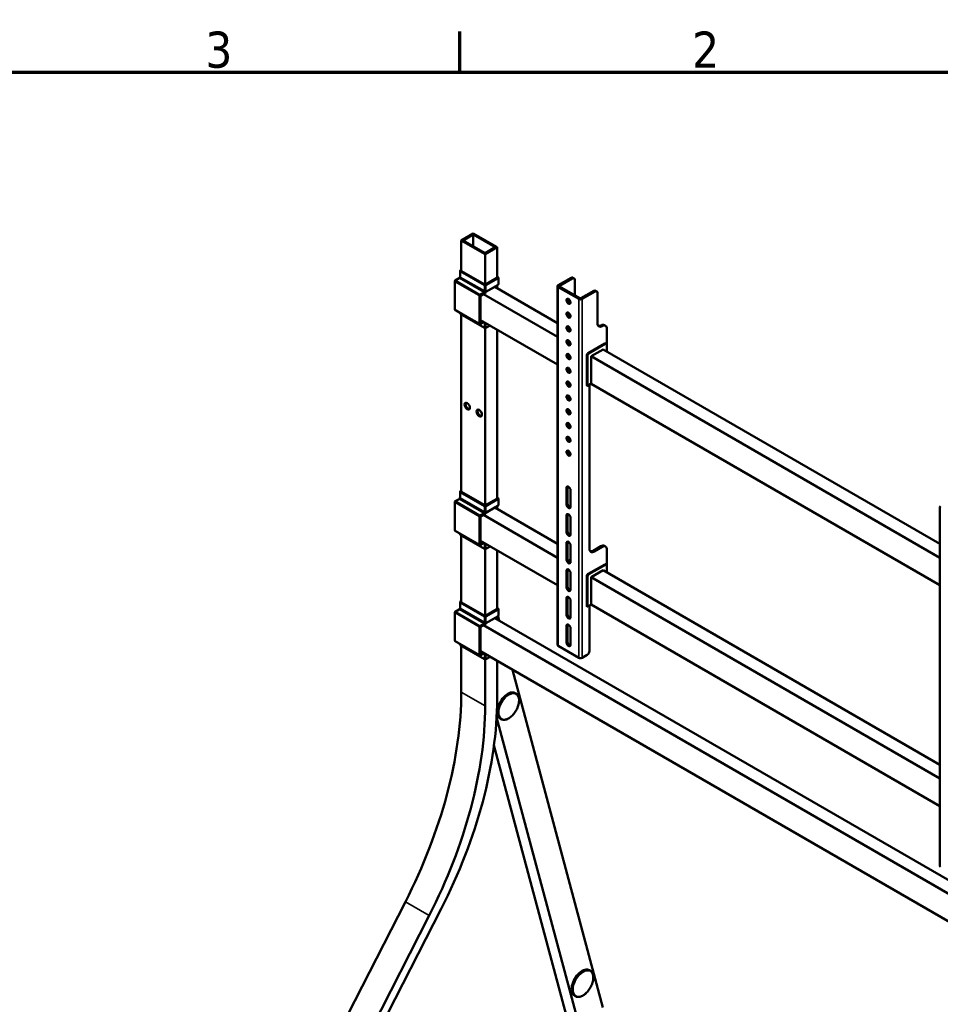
# Model space of a CAD drawing. Header units: millimetres. Extents: x 18 to 6099, y 108 to 3861.
# Tile 5 of 6: x 3896 to 5343, y 2314 to 3861. Entities that reach past the tile are written whole.
import ezdxf

# ---------------------------------------------------------------- set-up
doc = ezdxf.new("R2010")
doc.units = ezdxf.units.MM
doc.header["$LTSCALE"] = 7.083333
for name, color, linetype, lineweight in [('Border (ANSI)', 7, 'Continuous', 70), ('Visible (ANSI)', 7, 'Continuous', 50), ('Visible Narrow (ANSI)', 7, 'Continuous', 35)]:
    doc.layers.add(name, color=color, linetype=linetype, lineweight=lineweight)
doc.styles.add('Label Text (ANSI)', font='tahoma.ttf')

# ---------------------------------------------------------------- blocks, each defined once
blk = doc.blocks.new('Borders Default Border')
at = {"layer": 'Border (ANSI)'}
blk.add_line((647.7, 533.4), (647.7, 542.42), dxfattribs=at)
at = {"layer": 'Border (ANSI)', "flags": 128}
blk.add_lwpolyline([(12.7, 25.4), (12.7, 533.4), (850.9, 533.4), (850.9, 25.4), (12.7, 25.4)], dxfattribs=at)
at = {"layer": 'Border (ANSI)', "char_height": 8, "attachment_point": 7, "style": 'Label Text (ANSI)'}
for s, insert in [('3', (591.24, 534.25)), ('2', (699.25, 534.42))]:
    blk.add_mtext(s, dxfattribs=dict(at, insert=insert))

msp = doc.modelspace()

# ---------------------------------------------------------------- linework, layer by layer
at = {"layer": 'Visible (ANSI)'}
for p, q in [((4590.226, 3514.063), (4609.008, 3524.907)), ((4627.791, 3492.375), (4590.226, 3514.063)), ((4590.226, 3514.063), (4590.226, 3466.284)), ((4609.008, 3523.172), (4593.231, 3514.063)), ((4593.231, 3514.063), (4627.791, 3494.11)), ((4609.008, 3524.907), (4646.574, 3503.219)), ((4643.568, 3503.219), (4609.008, 3523.172)), ((4609.008, 3523.172), (4609.008, 3504.954)), ((4646.574, 3503.219), (4627.791, 3492.375)), ((4627.791, 3494.11), (4643.568, 3503.219)), ((4646.574, 3503.219), (4646.574, 3455.44)), ((4627.791, 3492.375), (4627.791, 3444.596)), ((4588.257, 3457.175), (4588.257, 3466.284)), ((4588.723, 3466.935), (4590.226, 3467.802)), ((4588.723, 3465.633), (4626.664, 3443.728)), ((4627.04, 3444.813), (4590.602, 3465.85)), ((4580.789, 3451.181), (4586.8, 3454.651)), ((4646.198, 3455.006), (4628.542, 3444.813)), ((4648.076, 3454.789), (4628.918, 3443.728)), ((4646.574, 3456.958), (4648.076, 3456.091)), ((4648.543, 3445.03), (4648.543, 3455.44)), ((4742.55, 3443.686), (4762.835, 3455.398)), ((4764.714, 3454.313), (4744.428, 3442.602)), ((4767.37, 3454.576), (4765.492, 3455.661)), ((4768.47, 3452.145), (4768.47, 3427.854)), ((4579.992, 3405.991), (4579.992, 3449.801)), ((4628.918, 3433.318), (4648.076, 3444.379)), ((4642.817, 3441.191), (4628.918, 3433.166)), ((4642.817, 3441.191), (4741.461, 3384.239)), ((4646.574, 3443.511), (4646.574, 3439.022)), ((4741.461, 3442.168), (4741.461, 2878.275)), ((4742.55, 3440.65), (4774.856, 3421.998)), ((4744.428, 3441.734), (4776.734, 3423.082)), ((4798.522, 3434.794), (4778.237, 3423.082)), ((4803.057, 3433.973), (4801.178, 3435.057)), ((4620.654, 3384.303), (4620.654, 3426.378)), ((4621.405, 3427.679), (4626.664, 3430.715)), ((4625.03, 3429.772), (4741.461, 3362.551)), ((4626.664, 3430.715), (4628.167, 3431.583)), ((4628.918, 3432.884), (4628.918, 3433.318)), ((4800.4, 3433.71), (4780.115, 3421.998)), ((4804.157, 3431.541), (4804.157, 3383.827)), ((4580.789, 3404.611), (4618.73, 3382.706)), ((4588.257, 3399.051), (4588.257, 3400.299)), ((4626.664, 3376.495), (4588.723, 3398.4)), ((4590.226, 3397.533), (4590.226, 3119.273)), ((4620.654, 3388.922), (4741.461, 3319.174)), ((4620.324, 3382.706), (4625.872, 3385.909)), ((4625.406, 3386.179), (4621.405, 3383.869)), ((4627.791, 3376.225), (4627.791, 3097.585)), ((4628.918, 3376.495), (4635.548, 3380.323)), ((4646.574, 3373.957), (4646.574, 3108.429)), ((4815.104, 3381.1), (4816.982, 3380.015)), ((4819.183, 3339.366), (4819.183, 3375.151)), ((4760.554, 3355.182), (4757.979, 3353.696)), ((4815.614, 3352.054), (4789.694, 3337.089)), ((4812.985, 3342.728), (4794.578, 3332.1)), ((4813.173, 3342.836), (5342.506, 3037.225)), ((4817.208, 3352.211), (4817.959, 3351.778)), ((4818.775, 3339.691), (4818.775, 3350.102)), ((4787.44, 3333.185), (4787.44, 3286.338)), ((4794.202, 3331.45), (4794.202, 3288.941)), ((4794.39, 3331.992), (5342.506, 3015.537)), ((4788.302, 3285.661), (4787.55, 3286.095)), ((4788.833, 3285.661), (4794.092, 3288.698)), ((4791.76, 3287.352), (4791.76, 3029.659)), ((4794.152, 3288.753), (5342.506, 2972.161)), ((4755.51, 3125.195), (4755.51, 3099.169)), ((4757.388, 3100.254), (4757.388, 3126.279)), ((4588.257, 3110.164), (4588.257, 3119.273)), ((4588.723, 3119.924), (4590.226, 3120.791)), ((4588.723, 3118.622), (4626.664, 3096.717)), ((4627.04, 3097.802), (4590.602, 3118.839)), ((4646.574, 3109.947), (4648.076, 3109.08)), ((4761.896, 3095.482), (4761.896, 3121.508)), ((4579.992, 3058.98), (4579.992, 3102.79)), ((4580.789, 3104.17), (4586.8, 3107.64)), ((4646.198, 3107.995), (4628.542, 3097.802)), ((4648.076, 3107.778), (4628.918, 3096.717)), ((4628.918, 3086.307), (4648.076, 3097.368)), ((4642.817, 3094.18), (4628.918, 3086.155)), ((4642.817, 3094.18), (4741.461, 3037.228)), ((4646.574, 3096.5), (4646.574, 3092.011)), ((4648.543, 3098.019), (4648.543, 3108.429)), ((5342.506, 3095.155), (5342.506, 2531.262)), ((4620.654, 3037.292), (4620.654, 3079.367)), ((4621.405, 3080.668), (4626.664, 3083.704)), ((4625.03, 3082.761), (4741.461, 3015.539)), ((4626.664, 3083.704), (4628.167, 3084.572)), ((4628.918, 3085.873), (4628.918, 3086.307)), ((4755.51, 3081.819), (4755.51, 3055.793)), ((4757.388, 3056.877), (4757.388, 3082.903)), ((4761.896, 3052.106), (4761.896, 3078.132)), ((4580.789, 3057.6), (4618.73, 3035.695)), ((4588.257, 3052.04), (4588.257, 3053.288)), ((4626.664, 3029.484), (4588.723, 3051.389)), ((4590.226, 3050.521), (4590.226, 2945.768)), ((4620.324, 3035.695), (4625.872, 3038.898)), ((4620.654, 3041.911), (4741.461, 2972.163)), ((4625.406, 3039.168), (4621.405, 3036.858)), ((4628.918, 3029.484), (4635.548, 3033.312)), ((4755.51, 3038.442), (4755.51, 3012.416)), ((4757.388, 3013.501), (4757.388, 3039.527)), ((4761.896, 3008.729), (4761.896, 3034.755)), ((4809.792, 3033.562), (4797.395, 3026.405)), ((4799.273, 3025.321), (4811.67, 3032.478)), ((4815.104, 3034.089), (4816.982, 3033.004)), ((4627.791, 3029.214), (4627.791, 2924.079)), ((4646.574, 3026.946), (4646.574, 2934.923)), ((4819.183, 2992.355), (4819.183, 3028.14)), ((4758.438, 3010.599), (4761.896, 3012.596)), ((4761.896, 3008.946), (4760.399, 3008.082)), ((4815.614, 3005.042), (4789.694, 2990.078)), ((4817.208, 3005.2), (4817.959, 3004.767)), ((4818.775, 2992.68), (4818.775, 3003.091)), ((4755.51, 2995.066), (4755.51, 2969.04)), ((4757.388, 2970.125), (4757.388, 2996.15)), ((4761.896, 2965.353), (4761.896, 2991.379)), ((4787.44, 2986.174), (4787.44, 2939.327)), ((4812.985, 2995.717), (4794.578, 2985.089)), ((4813.173, 2995.825), (5342.506, 2690.214)), ((4794.202, 2984.439), (4794.202, 2941.93)), ((4794.39, 2984.981), (5342.506, 2668.526)), ((4588.257, 2936.658), (4588.257, 2945.768)), ((4588.723, 2946.418), (4590.226, 2947.286)), ((4588.723, 2945.117), (4626.664, 2923.212)), ((4627.04, 2924.296), (4590.602, 2945.334)), ((4755.51, 2951.69), (4755.51, 2925.664)), ((4757.388, 2926.748), (4757.388, 2952.774)), ((4761.896, 2921.977), (4761.896, 2948.003)), ((4788.833, 2938.65), (4794.092, 2941.687)), ((4791.76, 2940.34), (4791.76, 2869.166)), ((4794.152, 2941.742), (5342.506, 2625.15)), ((4579.992, 2885.474), (4579.992, 2929.284)), ((4580.789, 2930.665), (4586.8, 2934.135)), ((4646.198, 2934.49), (4628.542, 2924.296)), ((4648.076, 2934.273), (4628.918, 2923.212)), ((4646.574, 2936.442), (4648.076, 2935.574)), ((4648.543, 2924.513), (4648.543, 2934.923)), ((4788.302, 2938.65), (4787.55, 2939.084)), ((4621.405, 2907.163), (4626.664, 2910.199)), ((4625.03, 2909.255), (5523.495, 2390.527)), ((4626.664, 2910.199), (4628.167, 2911.066)), ((4628.918, 2912.801), (4648.076, 2923.862)), ((4642.817, 2920.674), (4628.918, 2912.65)), ((4628.918, 2912.368), (4628.918, 2912.801)), ((4642.817, 2920.674), (5529.352, 2408.833)), ((4646.574, 2922.995), (4646.574, 2918.505)), ((4650.031, 2916.509), (4648.063, 2923.855)), ((4757.388, 2883.372), (4757.388, 2909.398)), ((4620.654, 2863.786), (4620.654, 2905.861)), ((4755.51, 2908.313), (4755.51, 2882.287)), ((4761.896, 2878.6), (4761.896, 2904.626)), ((4580.789, 2884.094), (4618.73, 2862.189)), ((4588.257, 2878.534), (4588.257, 2879.783)), ((4626.664, 2855.978), (4588.723, 2877.883)), ((4590.226, 2877.016), (4590.226, 2804.413)), ((4620.324, 2862.189), (4625.872, 2865.393)), ((4620.654, 2868.406), (5519.118, 2349.677)), ((4625.406, 2865.662), (4621.405, 2863.352)), ((4774.856, 2858.105), (4742.55, 2876.757)), ((4780.115, 2858.105), (4788.004, 2862.66)), ((4627.791, 2855.709), (4627.791, 2782.724)), ((4628.918, 2855.978), (4635.548, 2859.806)), ((4646.574, 2853.441), (4646.574, 2793.569)), ((4812.869, 2308.79), (4670.656, 2839.537)), ((4675.911, 2802.36), (4675.159, 2802.794)), ((4773.979, 2286.337), (4645.773, 2764.806)), ((4652.536, 2761.874), (4651.784, 2762.307)), ((4755.196, 2297.181), (4641.669, 2720.871)), ((4502.34, 2474.854), (4275.018, 2030.786)), ((4558.688, 2464.01), (4331.365, 2019.942)), ((4539.906, 2453.166), (4312.583, 2009.098)), ((4792.581, 2366.94), (4791.83, 2367.373)), ((4769.206, 2326.453), (4768.455, 2326.887))]:
    msp.add_line(p, q, dxfattribs=at)
for centre, radius, start, end in [((4581.586, 3449.801), 1.594, 120, 180), ((4581.586, 3405.991), 1.594, 180, 240), ((4619.527, 3384.086), 1.594, 240, 300), ((4818.244, 3339.691), 0.531, 350.704811, 0), ((4788.567, 3286.121), 0.531, 240, 300), ((4581.586, 3102.79), 1.594, 120, 180), ((4581.586, 3058.98), 1.594, 180, 240), ((4619.527, 3037.075), 1.594, 240, 300), ((4818.244, 2992.68), 0.531, 350.704811, 0), ((4581.586, 2929.284), 1.594, 120, 180), ((4788.567, 2939.11), 0.531, 240, 300), ((4581.586, 2885.474), 1.594, 180, 240), ((4619.527, 2863.569), 1.594, 240, 300)]:
    msp.add_arc(centre, radius, start, end, dxfattribs=at)
for centre, major_axis, start_param, end_param in [((4589.85, 3466.284), (-1.594, 0), 5.49778714, 7.06858347), ((4591.353, 3466.284), (-1.062, 0), 0.06266392, 0.78539816), ((4645.447, 3455.44), (1.063, 0), 5.49778714, 6.22052139), ((4646.949, 3455.44), (1.594, 0), 5.49778714, 7.06858347), ((4762.835, 3451.06), (2.656, 4.601), 0, 0.78539816), ((4764.714, 3449.976), (2.656, 4.601), 5.49778714, 7.06858347), ((4627.791, 3444.379), (-1.594, 0), 0.78539816, 2.35619449), ((4627.791, 3445.247), (1.063, 0), 3.92699082, 4.64972506), ((4627.791, 3445.247), (1.063, 0), 4.7750529, 5.49778714), ((4646.949, 3445.03), (1.594, 0), 5.49778714, 6.28318531), ((4745.18, 3442.168), (-3.719, 0), 5.49778714, 7.06858347), ((4745.18, 3442.168), (-1.063, 0), 5.49778714, 7.06858347), ((4798.522, 3430.456), (2.656, 4.601), 0, 0.78539816), ((4800.4, 3429.372), (2.656, 4.601), 5.49778714, 7.06858347), ((4621.405, 3426.812), (-0.531, -0.92), 3.92699082, 5.49778714), ((4628.167, 3432.451), (-0.531, -0.92), 0.78539816, 2.35619449), ((4760.581, 3419.395), (-2.258, 3.911), 0.4289819, 2.71261076), ((4777.486, 3423.516), (-3.719, 0), 0.78539816, 2.35619449), ((4777.486, 3423.516), (-1.063, 0), 0.78539816, 2.35619449), ((4589.85, 3399.051), (-1.594, 0), 0, 0.78539816), ((4760.581, 3397.707), (-2.258, 3.911), 0.4289819, 2.71261076), ((4621.405, 3384.736), (-0.531, -0.92), 5.49778714, 7.06858347), ((4627.791, 3377.146), (1.594, 0), 3.92699082, 5.49778714), ((4760.581, 3376.019), (-2.258, 3.911), 0.4289819, 2.71261076), ((4811.67, 3388.164), (-5.313, -9.202), 5.49778714, 7.06858347), ((4809.792, 3389.249), (-5.313, -9.202), 0.1777106, 0.78539816), ((4809.792, 3371.898), (5.312, 9.202), 0, 0.78539816), ((4811.67, 3370.814), (5.313, 9.202), 5.49778714, 7.06858347), ((4760.581, 3354.331), (-2.258, 3.911), 0.4289819, 2.71261076), ((4815.614, 3349.451), (1.594, 2.76), 0, 0.78539816), ((4760.581, 3332.643), (-2.258, 3.911), 0.4289819, 2.71261076), ((4789.694, 3334.486), (1.594, 2.76), 0.78539816, 2.35619449), ((4794.578, 3331.667), (0.266, 0.46), 1.30899694, 2.35619449), ((4760.581, 3310.954), (-2.258, 3.911), 0.4289819, 2.71261076), ((4760.581, 3289.266), (-2.258, 3.911), 0.4289819, 2.71261076), ((4787.816, 3286.555), (-0.266, -0.46), 5.49778714, 6.28318531), ((4793.827, 3289.158), (0.266, -0.46), 0, 0.78539816), ((4760.581, 3267.578), (-2.258, 3.911), 0.4289819, 2.71261076), ((4601.12, 3254.456), (-2.975, 5.153), 0.25530252, 2.88629013), ((4760.581, 3245.89), (-2.258, 3.911), 0.4289819, 2.71261076), ((4619.902, 3243.611), (-2.975, 5.153), 0.25530252, 2.88629013), ((4760.581, 3224.202), (-2.258, 3.911), 0.4289819, 2.71261076), ((4760.581, 3202.513), (-2.258, 3.911), 0.4289819, 2.71261076), ((4760.581, 3180.825), (-2.258, 3.911), 0.4289819, 2.71261076), ((4758.703, 3123.352), (-2.258, 3.911), 3.92699082, 7.06858347), ((4760.581, 3124.436), (-2.258, 3.911), 0.4289819, 0.78539816), ((4589.85, 3119.273), (-1.594, 0), 5.49778714, 7.06858347), ((4591.353, 3119.273), (-1.062, 0), 0.06266392, 0.78539816), ((4627.791, 3097.368), (-1.594, 0), 0.78539816, 2.35619449), ((4627.791, 3098.235), (1.063, 0), 3.92699082, 4.64972506), ((4627.791, 3098.235), (1.063, 0), 4.7750529, 5.49778714), ((4645.447, 3108.429), (1.063, 0), 5.49778714, 6.22052139), ((4646.949, 3108.429), (1.594, 0), 5.49778714, 7.06858347), ((4646.949, 3098.019), (1.594, 0), 5.49778714, 6.28318531), ((4758.703, 3097.326), (2.258, -3.911), 3.92699082, 7.06858347), ((4760.581, 3098.41), (-2.258, 3.911), 0.78539816, 2.71261076), ((5346.225, 3095.155), (-3.719, 0), 5.49778714, 7.06858347), ((4621.405, 3079.801), (-0.531, -0.92), 3.92699082, 5.49778714), ((4628.167, 3085.439), (-0.531, -0.92), 0.78539816, 2.35619449), ((4758.703, 3079.975), (-2.258, 3.911), 3.92699082, 7.06858347), ((4760.581, 3081.06), (-2.258, 3.911), 0.4289819, 0.78539816), ((4589.85, 3052.04), (-1.594, 0), 0, 0.78539816), ((4758.703, 3053.949), (2.258, -3.911), 3.92699082, 7.06858347), ((4760.581, 3055.034), (-2.258, 3.911), 0.78539816, 2.71261076), ((4621.405, 3037.725), (-0.531, -0.92), 5.49778714, 7.06858347), ((4758.703, 3036.599), (-2.258, 3.911), 3.92699082, 7.06858347), ((4760.581, 3037.683), (-2.258, 3.911), 0.4289819, 0.78539816), ((4809.792, 3024.887), (5.312, 9.202), 0, 0.78539816), ((4811.67, 3023.803), (5.313, 9.202), 5.49778714, 7.06858347), ((4627.791, 3030.135), (1.594, 0), 3.92699082, 5.49778714), ((4799.273, 3033.996), (-5.313, -9.202), 5.49778714, 7.06858347), ((4797.395, 3035.081), (-5.312, -9.202), 0.1777106, 0.78539816), ((4758.703, 3010.573), (2.258, -3.911), 3.92699082, 7.06858347), ((4760.581, 3011.657), (-2.258, 3.911), 0.78539816, 2.71261076), ((4815.614, 3002.44), (1.594, 2.76), 0, 0.78539816), ((4758.703, 2993.222), (-2.258, 3.911), 3.92699082, 7.06858347), ((4760.581, 2994.307), (-2.258, 3.911), 0.4289819, 0.78539816), ((4789.694, 2987.475), (1.594, 2.76), 0.78539816, 2.35619449), ((4794.578, 2984.656), (0.266, 0.46), 1.30899694, 2.35619449), ((4758.703, 2967.197), (2.258, -3.911), 3.92699082, 7.06858347), ((4760.581, 2968.281), (-2.258, 3.911), 0.78539816, 2.71261076), ((4589.85, 2945.768), (-1.594, 0), 5.49778714, 7.06858347), ((4591.353, 2945.768), (-1.062, 0), 0.06266392, 0.78539816), ((4758.703, 2949.846), (-2.258, 3.911), 3.92699082, 7.06858347), ((4760.581, 2950.93), (-2.258, 3.911), 0.4289819, 0.78539816), ((4793.827, 2942.147), (0.266, -0.46), 0, 0.78539816), ((4627.791, 2924.73), (1.063, 0), 3.92699082, 4.64972506), ((4627.791, 2924.73), (1.063, 0), 4.7750529, 5.49778714), ((4645.447, 2934.923), (1.063, 0), 5.49778714, 6.22052139), ((4646.949, 2934.923), (1.594, 0), 5.49778714, 7.06858347), ((4646.949, 2924.513), (1.594, 0), 5.49778714, 6.28318531), ((4758.703, 2923.82), (2.258, -3.911), 3.92699082, 7.06858347), ((4760.581, 2924.905), (-2.258, 3.911), 0.78539816, 2.71261076), ((4787.816, 2939.544), (-0.266, -0.46), 5.49778714, 6.28318531), ((4627.791, 2923.862), (-1.594, 0), 0.78539816, 2.35619449), ((4628.167, 2911.934), (-0.531, -0.92), 0.78539816, 2.35619449), ((4758.703, 2906.47), (-2.258, 3.911), 3.92699082, 7.06858347), ((4760.581, 2907.554), (-2.258, 3.911), 0.4289819, 0.78539816), ((4621.405, 2906.295), (-0.531, -0.92), 3.92699082, 5.49778714), ((4589.85, 2878.534), (-1.594, 0), 0, 0.78539816), ((4745.18, 2878.275), (-3.719, 0), 0, 0.78539816), ((4758.703, 2880.444), (2.258, -3.911), 3.92699082, 7.06858347), ((4760.581, 2881.528), (-2.258, 3.911), 0.78539816, 2.71261076), ((4621.405, 2864.22), (-0.531, -0.92), 5.49778714, 7.06858347), ((4788.004, 2866.997), (2.656, 4.601), 3.92699082, 5.49778714), ((4627.791, 2856.629), (1.594, 0), 3.92699082, 5.49778714), ((4777.486, 2859.623), (3.719, 0), 3.92699082, 5.49778714), ((4214.575, 2587.531), (-265.625, -460.076), 1.65806279, 2.35619449), ((4663.472, 2782.551), (-11.687, -20.243), 3.14159265, 6.28318531), ((4270.923, 2576.687), (-265.625, -460.076), 1.65806279, 2.35619449), ((4252.141, 2565.843), (-265.625, -460.076), 1.65806279, 2.35619449), ((5346.225, 2531.262), (-3.719, 0), 0, 0.78539816), ((4780.142, 2347.13), (-11.687, -20.243), 3.14159265, 6.28318531)]:
    msp.add_ellipse(centre, major_axis=major_axis, ratio=0.57735027, start_param=start_param, end_param=end_param, dxfattribs=at)
for centre, major_axis in [((4758.703, 3418.311), (2.258, -3.911)), ((4758.703, 3396.623), (2.258, -3.911)), ((4758.703, 3374.935), (2.258, -3.911)), ((4758.703, 3353.246), (2.258, -3.911)), ((4758.703, 3331.558), (2.258, -3.911)), ((4758.703, 3309.87), (2.258, -3.911)), ((4758.703, 3288.182), (2.258, -3.911)), ((4758.703, 3266.494), (2.258, -3.911)), ((4599.617, 3253.588), (2.975, -5.153)), ((4618.4, 3242.744), (2.975, -5.153)), ((4758.703, 3244.805), (2.258, -3.911)), ((4758.703, 3223.117), (2.258, -3.911)), ((4758.703, 3201.429), (2.258, -3.911)), ((4758.703, 3179.741), (2.258, -3.911))]:
    msp.add_ellipse(centre, major_axis=major_axis, ratio=0.57735027, dxfattribs=at)
for points, knots in [([(4588.257, 3457.175), (4588.257, 3457.091), (4588.249, 3456.987), (4588.209, 3456.747), (4588.176, 3456.607), (4588.078, 3456.305), (4588.012, 3456.143), (4587.852, 3455.815), (4587.756, 3455.651), (4587.547, 3455.346), (4587.434, 3455.205), (4587.211, 3454.965), (4587.101, 3454.865), (4586.927, 3454.731), (4586.859, 3454.686), (4586.8, 3454.651)], [1.57079633, 1.57079633, 1.57079633, 1.57079633, 1.77751999, 1.77751999, 2.00098147, 2.00098147, 2.24003607, 2.24003607, 2.48801039, 2.48801039, 2.73567488, 2.73567488, 2.9733388, 2.9733388, 3.14159265, 3.14159265, 3.14159265, 3.14159265]), ([(4757.431, 3356.748), (4757.535, 3356.87), (4757.643, 3356.986), (4757.819, 3357.153), (4757.883, 3357.21), (4757.948, 3357.265)], [5.80315334, 5.80315334, 5.80315334, 5.80315334, 5.969026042, 5.969026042, 6.060855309, 6.060855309, 6.060855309, 6.060855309]), ([(4818.775, 3350.102), (4818.775, 3350.239), (4818.766, 3350.374), (4818.727, 3350.637), (4818.697, 3350.765), (4818.614, 3351.011), (4818.561, 3351.128), (4818.431, 3351.349), (4818.353, 3351.452), (4818.173, 3351.634), (4818.071, 3351.713), (4817.959, 3351.778)], [4.71238898, 4.71238898, 4.71238898, 4.71238898, 4.869468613, 4.869468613, 5.026548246, 5.026548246, 5.183627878, 5.183627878, 5.340707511, 5.340707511, 5.497787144, 5.497787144, 5.497787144, 5.497787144]), ([(4588.257, 3110.164), (4588.257, 3110.08), (4588.249, 3109.976), (4588.209, 3109.735), (4588.176, 3109.596), (4588.078, 3109.294), (4588.012, 3109.132), (4587.852, 3108.804), (4587.756, 3108.64), (4587.547, 3108.335), (4587.434, 3108.194), (4587.211, 3107.954), (4587.101, 3107.854), (4586.927, 3107.72), (4586.859, 3107.675), (4586.8, 3107.64)], [1.57079633, 1.57079633, 1.57079633, 1.57079633, 1.77751999, 1.77751999, 2.00098147, 2.00098147, 2.24003607, 2.24003607, 2.48801039, 2.48801039, 2.73567488, 2.73567488, 2.9733388, 2.9733388, 3.14159265, 3.14159265, 3.14159265, 3.14159265]), ([(4818.775, 3003.091), (4818.775, 3003.228), (4818.766, 3003.363), (4818.727, 3003.626), (4818.697, 3003.754), (4818.614, 3004), (4818.561, 3004.117), (4818.431, 3004.338), (4818.353, 3004.44), (4818.173, 3004.623), (4818.071, 3004.702), (4817.959, 3004.767)], [4.71238898, 4.71238898, 4.71238898, 4.71238898, 4.869468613, 4.869468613, 5.026548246, 5.026548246, 5.183627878, 5.183627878, 5.340707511, 5.340707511, 5.497787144, 5.497787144, 5.497787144, 5.497787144]), ([(4588.257, 2936.658), (4588.257, 2936.574), (4588.249, 2936.471), (4588.209, 2936.23), (4588.176, 2936.09), (4588.078, 2935.789), (4588.012, 2935.626), (4587.852, 2935.299), (4587.756, 2935.135), (4587.547, 2934.83), (4587.434, 2934.689), (4587.211, 2934.449), (4587.101, 2934.349), (4586.927, 2934.214), (4586.859, 2934.169), (4586.8, 2934.135)], [1.57079633, 1.57079633, 1.57079633, 1.57079633, 1.77751999, 1.77751999, 2.00098147, 2.00098147, 2.24003607, 2.24003607, 2.48801039, 2.48801039, 2.73567488, 2.73567488, 2.9733388, 2.9733388, 3.14159265, 3.14159265, 3.14159265, 3.14159265]), ([(4675.911, 2802.36), (4677.16, 2801.639), (4678.219, 2800.597), (4679.886, 2797.963), (4680.472, 2796.349), (4681.117, 2792.671), (4681.149, 2790.587), (4680.637, 2786.203), (4680.089, 2783.902), (4678.481, 2779.328), (4677.422, 2777.055), (4674.9, 2772.757), (4673.438, 2770.732), (4670.251, 2767.125), (4668.525, 2765.545), (4664.965, 2762.989), (4663.13, 2762.016), (4659.533, 2760.81), (4657.767, 2760.571), (4654.83, 2760.869), (4653.614, 2761.251), (4652.536, 2761.874)], [0.78539816, 0.78539816, 0.78539816, 0.78539816, 1.07933693, 1.07933693, 1.38878208, 1.38878208, 1.71439913, 1.71439913, 2.04200136, 2.04200136, 2.36832853, 2.36832853, 2.69411438, 2.69411438, 3.02052294, 3.02052294, 3.34818564, 3.34818564, 3.6731903, 3.6731903, 3.92699082, 3.92699082, 3.92699082, 3.92699082]), ([(4792.581, 2366.94), (4793.83, 2366.218), (4794.889, 2365.176), (4796.556, 2362.542), (4797.142, 2360.928), (4797.788, 2357.251), (4797.819, 2355.167), (4797.307, 2350.782), (4796.76, 2348.482), (4795.151, 2343.907), (4794.092, 2341.634), (4791.57, 2337.336), (4790.109, 2335.312), (4786.921, 2331.705), (4785.195, 2330.124), (4781.635, 2327.568), (4779.801, 2326.595), (4776.204, 2325.389), (4774.438, 2325.15), (4771.5, 2325.449), (4770.285, 2325.83), (4769.206, 2326.453)], [0.78539816, 0.78539816, 0.78539816, 0.78539816, 1.07933693, 1.07933693, 1.38878208, 1.38878208, 1.71439913, 1.71439913, 2.04200136, 2.04200136, 2.36832853, 2.36832853, 2.69411438, 2.69411438, 3.02052294, 3.02052294, 3.34818564, 3.34818564, 3.6731903, 3.6731903, 3.92699082, 3.92699082, 3.92699082, 3.92699082])]:
    msp.add_open_spline(points, degree=3, knots=knots, dxfattribs=at)
msp.add_open_spline([(4758.251, 3010.483), (4758.312, 3010.524), (4758.375, 3010.563), (4758.438, 3010.599)], degree=3, dxfattribs=at)
at = {"layer": 'Visible Narrow (ANSI)'}
for p, q in [((4588.723, 3456.524), (4588.723, 3465.633)), ((4581.586, 3451.102), (4587.596, 3454.572)), ((4619.527, 3429.197), (4581.586, 3451.102)), ((4587.596, 3454.572), (4625.537, 3432.667)), ((4626.664, 3434.619), (4588.723, 3456.524)), ((4648.076, 3454.789), (4648.076, 3444.379)), ((4764.714, 3454.313), (4762.835, 3455.398)), ((4580.459, 3449.15), (4618.4, 3427.245)), ((4580.459, 3405.34), (4580.459, 3449.15)), ((4626.664, 3443.728), (4626.664, 3434.619)), ((4628.918, 3434.619), (4628.918, 3443.728)), ((4744.428, 3442.602), (4742.55, 3443.686)), ((4742.55, 3440.65), (4744.428, 3441.734)), ((4742.55, 2876.757), (4742.55, 3440.65)), ((4744.428, 3441.734), (4744.428, 3442.602)), ((4800.4, 3433.71), (4798.522, 3434.794)), ((4618.4, 3427.245), (4618.4, 3383.435)), ((4625.537, 3432.667), (4619.527, 3429.197)), ((4620.654, 3427.245), (4621.405, 3427.679)), ((4620.654, 3426.378), (4620.654, 3427.245)), ((4776.734, 3423.082), (4774.856, 3421.998)), ((4774.856, 3421.998), (4774.856, 2858.105)), ((4780.115, 3421.998), (4778.237, 3423.082)), ((4780.115, 2858.105), (4780.115, 3421.998)), ((4618.4, 3383.435), (4580.459, 3405.34)), ((4588.723, 3398.4), (4588.723, 3400.03)), ((4620.654, 3383.435), (4620.654, 3384.303)), ((4621.405, 3383.869), (4620.654, 3384.303)), ((4621.405, 3383.869), (4620.654, 3383.435)), ((4626.664, 3385.452), (4626.664, 3376.495)), ((4628.918, 3376.495), (4628.918, 3384.151)), ((4809.792, 3380.574), (4811.67, 3379.489)), ((4757.999, 3353.653), (4761.896, 3351.403)), ((4790.446, 3336.655), (4816.366, 3351.62)), ((4816.741, 3350.969), (4790.821, 3336.004)), ((4816.366, 3351.62), (4815.614, 3352.054)), ((4818.619, 3339.691), (4818.619, 3349.885)), ((4788.192, 3332.751), (4787.44, 3333.185)), ((4788.192, 3285.905), (4788.192, 3332.751)), ((4788.943, 3332.751), (4788.943, 3285.905)), ((4789.694, 3337.089), (4790.446, 3336.655)), ((4787.44, 3286.338), (4788.192, 3285.905)), ((4788.943, 3285.905), (4794.202, 3288.941)), ((4755.51, 3125.195), (4757.388, 3126.279)), ((4588.723, 3109.513), (4588.723, 3118.622)), ((4580.459, 3102.139), (4618.4, 3080.234)), ((4580.459, 3058.329), (4580.459, 3102.139)), ((4581.586, 3104.091), (4587.596, 3107.561)), ((4619.527, 3082.186), (4581.586, 3104.091)), ((4587.596, 3107.561), (4625.537, 3085.656)), ((4626.664, 3087.608), (4588.723, 3109.513)), ((4626.664, 3096.717), (4626.664, 3087.608)), ((4628.918, 3087.608), (4628.918, 3096.717)), ((4648.076, 3107.778), (4648.076, 3097.368)), ((4755.51, 3099.169), (4757.388, 3100.254)), ((4618.4, 3080.234), (4618.4, 3036.424)), ((4625.537, 3085.656), (4619.527, 3082.186)), ((4620.654, 3080.234), (4621.405, 3080.668)), ((4620.654, 3079.367), (4620.654, 3080.234)), ((4755.51, 3081.819), (4757.388, 3082.903)), ((4618.4, 3036.424), (4580.459, 3058.329)), ((4588.723, 3051.389), (4588.723, 3053.019)), ((4755.51, 3055.793), (4757.388, 3056.877)), ((4620.654, 3036.424), (4620.654, 3037.292)), ((4621.405, 3036.858), (4620.654, 3037.292)), ((4621.405, 3036.858), (4620.654, 3036.424)), ((4626.664, 3038.441), (4626.664, 3029.484)), ((4628.918, 3029.484), (4628.918, 3037.14)), ((4755.51, 3038.442), (4757.388, 3039.527)), ((4811.67, 3032.478), (4809.792, 3033.562)), ((4797.395, 3026.405), (4799.273, 3025.321)), ((4755.51, 3012.416), (4757.388, 3013.501)), ((4761.896, 3012.416), (4758.703, 3010.573)), ((4758.703, 3010.573), (4759.079, 3010.356)), ((4759.079, 3010.356), (4761.896, 3011.983)), ((4761.896, 3011.115), (4759.455, 3009.705)), ((4790.446, 2989.644), (4816.366, 3004.609)), ((4816.741, 3003.958), (4790.821, 2988.993)), ((4816.366, 3004.609), (4815.614, 3005.042)), ((4818.619, 2992.68), (4818.619, 3002.874)), ((4755.51, 2995.066), (4757.388, 2996.15)), ((4788.192, 2985.74), (4787.44, 2986.174)), ((4789.694, 2990.078), (4790.446, 2989.644)), ((4788.192, 2938.894), (4788.192, 2985.74)), ((4788.943, 2985.74), (4788.943, 2938.894)), ((4755.51, 2969.04), (4757.388, 2970.125)), ((4588.723, 2936.008), (4588.723, 2945.117)), ((4755.51, 2951.69), (4757.388, 2952.774)), ((4788.943, 2938.894), (4794.202, 2941.93)), ((4580.459, 2928.634), (4618.4, 2906.729)), ((4580.459, 2884.824), (4580.459, 2928.634)), ((4581.586, 2930.586), (4587.596, 2934.056)), ((4619.527, 2908.681), (4581.586, 2930.586)), ((4587.596, 2934.056), (4625.537, 2912.151)), ((4626.664, 2914.103), (4588.723, 2936.008)), ((4648.076, 2934.273), (4648.076, 2923.862)), ((4755.51, 2925.664), (4757.388, 2926.748)), ((4787.44, 2939.327), (4788.192, 2938.894)), ((4625.537, 2912.151), (4619.527, 2908.681)), ((4626.664, 2923.212), (4626.664, 2914.103)), ((4628.918, 2914.103), (4628.918, 2923.212)), ((4755.51, 2908.313), (4757.388, 2909.398)), ((4618.4, 2906.729), (4618.4, 2862.919)), ((4620.654, 2906.729), (4621.405, 2907.163)), ((4620.654, 2905.861), (4620.654, 2906.729)), ((4618.4, 2862.919), (4580.459, 2884.824)), ((4588.723, 2877.883), (4588.723, 2879.513)), ((4755.51, 2882.287), (4757.388, 2883.372)), ((4620.654, 2862.919), (4620.654, 2863.786)), ((4621.405, 2863.352), (4620.654, 2863.786)), ((4621.405, 2863.352), (4620.654, 2862.919)), ((4626.664, 2864.936), (4626.664, 2855.978)), ((4628.918, 2855.978), (4628.918, 2863.634)), ((4627.791, 2782.724), (4590.226, 2804.413)), ((4539.906, 2453.166), (4502.34, 2474.854))]:
    msp.add_line(p, q, dxfattribs=at)
for centre, major_axis, start_param, end_param in [((4581.586, 3449.801), (-0.797, -1.38), 3.92699082, 5.49778714), ((4581.586, 3449.801), (-0.797, 1.38), 5.49778714, 6.28318531), ((4587.596, 3453.271), (-0.797, 1.38), 5.49778714, 6.28318531), ((4587.596, 3455.874), (-0.797, -1.38), 0.78539816, 2.35619449), ((4589.85, 3457.175), (-1.594, 0), 0, 0.78539816), ((4581.586, 3449.801), (-1.594, 0), 0, 0.78539816), ((4625.537, 3433.969), (-0.797, -1.38), 0.78539816, 2.35619449), ((4626.664, 3433.318), (1.594, 2.76), 3.92699082, 5.49778714), ((4627.791, 3435.27), (1.594, 0), 3.92699082, 5.49778714), ((4619.527, 3427.896), (-0.797, -1.38), 3.92699082, 5.49778714), ((4619.527, 3427.896), (-1.594, 0), 0.78539816, 2.35619449), ((4619.527, 3427.896), (0.797, -1.38), 0.78539816, 2.35619449), ((4625.537, 3431.366), (0.797, -1.38), 0.78539816, 2.35619449), ((4581.586, 3405.991), (-1.594, 0), 0, 0.78539816), ((4581.586, 3405.991), (-0.797, -1.38), 5.49778714, 6.28318531), ((4619.527, 3384.086), (1.594, 0), 3.92699082, 5.49778714), ((4619.527, 3384.086), (-0.797, -1.38), 5.49778714, 6.28318531), ((4619.527, 3384.086), (0.797, -1.38), 0, 0.78539816), ((4758.703, 3354.981), (-1.594, -2.76), 4.17055433, 4.54799434), ((4759.079, 3354.765), (1.594, 2.76), 1.0128245, 1.60801089), ((4759.455, 3354.548), (-1.328, -2.3), 4.04414437, 5.11102338), ((4816.366, 3349.017), (1.594, 2.76), 0, 0.78539816), ((4816.366, 3351.186), (0.266, -0.46), 0.78539816, 2.35619449), ((4816.741, 3348.8), (1.328, 2.3), 5.49778714, 7.06858347), ((4818.244, 3350.102), (0.531, 0), 5.49778714, 6.28318531), ((4790.446, 3334.052), (1.594, 2.76), 0.78539816, 2.35619449), ((4788.567, 3332.968), (0.531, 0), 3.92699082, 5.49778714), ((4790.821, 3333.835), (-1.328, -2.3), 3.92699082, 5.49778714), ((4790.446, 3336.221), (0.266, -0.46), 0.78539816, 2.35619449), ((4818.244, 3339.691), (0.531, 0), 6.02138592, 6.28318531), ((4788.567, 3286.121), (-0.531, 0), 0.78539816, 2.35619449), ((4788.567, 3286.121), (-0.266, -0.46), 5.49778714, 6.28318531), ((4788.567, 3286.121), (0.266, -0.46), 0, 0.78539816), ((4589.85, 3110.164), (-1.594, 0), 0, 0.78539816), ((4581.586, 3102.79), (-1.594, 0), 0, 0.78539816), ((4581.586, 3102.79), (-0.797, -1.38), 3.92699082, 5.49778714), ((4581.586, 3102.79), (-0.797, 1.38), 5.49778714, 6.28318531), ((4587.596, 3106.26), (-0.797, 1.38), 5.49778714, 6.28318531), ((4587.596, 3108.863), (-0.797, -1.38), 0.78539816, 2.35619449), ((4619.527, 3080.885), (-0.797, -1.38), 3.92699082, 5.49778714), ((4619.527, 3080.885), (-1.594, 0), 0.78539816, 2.35619449), ((4619.527, 3080.885), (0.797, -1.38), 0.78539816, 2.35619449), ((4625.537, 3086.958), (-0.797, -1.38), 0.78539816, 2.35619449), ((4625.537, 3084.355), (0.797, -1.38), 0.78539816, 2.35619449), ((4626.664, 3086.307), (1.594, 2.76), 3.92699082, 5.49778714), ((4627.791, 3088.259), (1.594, 0), 3.92699082, 5.49778714), ((4581.586, 3058.98), (-1.594, 0), 0, 0.78539816), ((4581.586, 3058.98), (-0.797, -1.38), 5.49778714, 6.28318531), ((4619.527, 3037.075), (1.594, 0), 3.92699082, 5.49778714), ((4619.527, 3037.075), (-0.797, -1.38), 5.49778714, 6.28318531), ((4619.527, 3037.075), (0.797, -1.38), 0, 0.78539816), ((4758.703, 3007.97), (-1.594, -2.76), 3.92699082, 4.08949718), ((4758.703, 3010.139), (-0.266, 0.46), 5.49778714, 6.28318531), ((4759.079, 3007.754), (1.594, 2.76), 0.78539816, 1.02079256), ((4759.455, 3007.537), (-1.328, -2.3), 3.92699082, 4.17430806), ((4759.079, 3009.922), (-0.266, 0.46), 3.92699082, 5.49778714), ((4816.366, 3002.006), (1.594, 2.76), 0, 0.78539816), ((4816.366, 3004.175), (0.266, -0.46), 0.78539816, 2.35619449), ((4816.741, 3001.789), (1.328, 2.3), 5.49778714, 7.06858347), ((4818.244, 3003.091), (0.531, 0), 5.49778714, 6.28318531), ((4790.446, 2987.041), (1.594, 2.76), 0.78539816, 2.35619449), ((4790.821, 2986.824), (-1.328, -2.3), 3.92699082, 5.49778714), ((4790.446, 2989.21), (0.266, -0.46), 0.78539816, 2.35619449), ((4818.244, 2992.68), (0.531, 0), 6.02138592, 6.28318531), ((4788.567, 2985.957), (0.531, 0), 3.92699082, 5.49778714), ((4581.586, 2929.284), (-1.594, 0), 0, 0.78539816), ((4581.586, 2929.284), (-0.797, -1.38), 3.92699082, 5.49778714), ((4581.586, 2929.284), (-0.797, 1.38), 5.49778714, 6.28318531), ((4587.596, 2932.755), (-0.797, 1.38), 5.49778714, 6.28318531), ((4587.596, 2935.357), (-0.797, -1.38), 0.78539816, 2.35619449), ((4589.85, 2936.658), (-1.594, 0), 0, 0.78539816), ((4788.567, 2939.11), (-0.531, 0), 0.78539816, 2.35619449), ((4788.567, 2939.11), (-0.266, -0.46), 5.49778714, 6.28318531), ((4788.567, 2939.11), (0.266, -0.46), 0, 0.78539816), ((4619.527, 2907.379), (-0.797, -1.38), 3.92699082, 5.49778714), ((4619.527, 2907.379), (0.797, -1.38), 0.78539816, 2.35619449), ((4625.537, 2913.452), (-0.797, -1.38), 0.78539816, 2.35619449), ((4625.537, 2910.85), (0.797, -1.38), 0.78539816, 2.35619449), ((4626.664, 2912.801), (1.594, 2.76), 3.92699082, 5.49778714), ((4627.791, 2914.753), (1.594, 0), 3.92699082, 5.49778714), ((4619.527, 2907.379), (-1.594, 0), 0.78539816, 2.35619449), ((4581.586, 2885.474), (-1.594, 0), 0, 0.78539816), ((4581.586, 2885.474), (-0.797, -1.38), 5.49778714, 6.28318531), ((4619.527, 2863.569), (1.594, 0), 3.92699082, 5.49778714), ((4619.527, 2863.569), (-0.797, -1.38), 5.49778714, 6.28318531), ((4619.527, 2863.569), (0.797, -1.38), 0, 0.78539816), ((4664.223, 2782.117), (-11.687, -20.243), 3.14159265, 6.28318531), ((4780.894, 2346.696), (-11.687, -20.243), 3.14159265, 6.28318531)]:
    msp.add_ellipse(centre, major_axis=major_axis, ratio=0.57735027, start_param=start_param, end_param=end_param, dxfattribs=at)
for centre in [(4664.974, 2781.683), (4781.645, 2346.263)]:
    msp.add_ellipse(centre, major_axis=(11.156, 19.323), ratio=0.57735027, dxfattribs=at)

# ---------------------------------------------------------------- block references
at = {"xscale": 7.083333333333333, "yscale": 7.083333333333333, "zscale": 7.083333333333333}
msp.add_blockref('Borders Default Border', (0, 0), dxfattribs=at)

doc.saveas('drawing.dxf')
